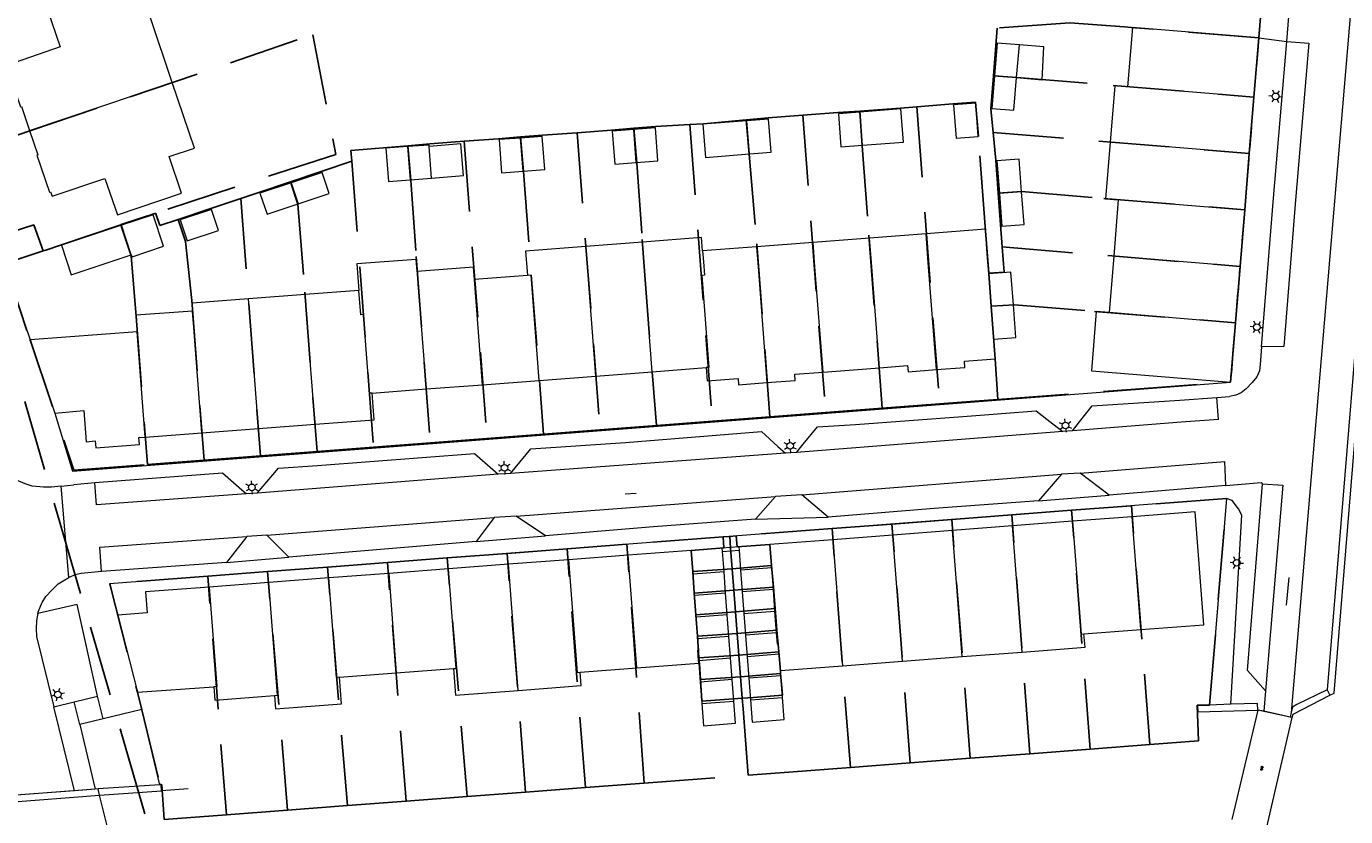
# Model space of a CAD drawing. Header units: metres. Extents: x 89872 to 94585, y 463299 to 469000.
# Tile 176 of 230: x 91097 to 91215, y 465749 to 465820. Entities that reach past the tile are written whole.
import ezdxf
from ezdxf.enums import TextEntityAlignment as Align

# ---------------------------------------------------------------- set-up
doc = ezdxf.new("R2010")
doc.units = ezdxf.units.M
doc.linetypes.add('HIDDEN', pattern=[9.525, 6.35, -3.175])
doc.layers.get('0').update_dxf_attribs({"linetype": 'CONTINUOUS'})
for name, color, linetype, lineweight in [('B-WE-GK-KADEMUUR-G', 251, 'CONTINUOUS', 13), ('B-WE-GR-BEPLANTING_CULTUUR-G', 251, 'CONTINUOUS', 13), ('B-WE-IE-TERREINAFSCHEIDING-G', 251, 'CONTINUOUS', 13), ('B-WE-KL-ET_LS_OV_LICHTMAST-S', 251, 'CONTINUOUS', 13), ('B-WE-KW-KUNSTWERK-GV', 251, 'CONTINUOUS', 13), ('B-WE-OG-TOPOGRAFIE_BEBOUWING-GV', 251, 'CONTINUOUS', 13), ('B-WE-OG-TOPOGRAFIE_BEBOUWING_LUIFEL-GV', 251, 'CONTINUOUS', 13), ('B-WE-OG-TOPOGRAFIE_HUISNUMMER-T25', 251, 'CONTINUOUS', 13), ('B-WE-OG-TOPOGRAFIE_STRAATNAAM-T18', 251, 'CONTINUOUS', 13), ('B-WE-OG-TOPOGRAFIE_WATER-GV', 251, 'CONTINUOUS', 13), ('B-WE-VH-VERHARDING-GV', 251, 'CONTINUOUS', 13), ('Percelen', 10, 'HIDDEN', 25), ('S_GBKN_SYMBOOL_GV_GROOT_1', 251, 'CONTINUOUS', 13)]:
    doc.layers.add(name, color=color, linetype=linetype, lineweight=lineweight)
doc.styles.get("Standard").update_dxf_attribs({"font": 'isocp.shx'})

# ---------------------------------------------------------------- blocks, each defined once
blk = doc.blocks.new('Q_LICHTMAST')
for points in [[(-0.26, 0.15), (-0.52, 0.3)], [(0, 0.3), (0, 0.6)], [(0.26, 0.15), (0.52, 0.3)], [(-0.26, -0.15), (-0.52, -0.3)], [(0, -0.3), (0, -0.6)], [(0.26, -0.15), (0.52, -0.3)]]:
    blk.add_lwpolyline(points)
blk.add_circle((0, 0), 0.3)
blk = doc.blocks.new('S_GBKN_SYMBOOL_GV_GROOT')
for points in [[(-0.1875, 0.03125), (-0.09375, 0.09375)], [(-0.1875, -0.0625), (0.0625, 0.09375)], [(-0.1875, 0.09375), (0.125, -0.09375)], [(-0.1875, 0), (-0.03125, -0.09375)], [(-0.125, -0.09375), (0.1875, 0.09375)], [(-0.0625, 0.09375), (0.1875, -0.0625)], [(0.03125, -0.09375), (0.1875, 0)], [(0.09375, 0.09375), (0.1875, 0.03125)]]:
    blk.add_lwpolyline(points)

msp = doc.modelspace()

# ---------------------------------------------------------------- linework, layer by layer
at = {"layer": 'B-WE-GK-KADEMUUR-G'}
msp.add_line((91213.91, 465760.31), (91214.3, 465760.49), dxfattribs=at)
msp.add_lwpolyline([(91214.3, 465760.49), (91223.73, 465875.43), (91222.04, 465876.88), (91186, 465872.04)], dxfattribs=at)
at = {"layer": 'B-WE-GR-BEPLANTING_CULTUUR-G'}
msp.add_lwpolyline([(91214.04, 465875.2), (91221.82, 465876.25), (91223.09, 465875.15), (91222.72, 465870.71), (91213.69, 465760.8)], dxfattribs=at)
at = {"layer": 'B-WE-IE-TERREINAFSCHEIDING-G'}
for p, q in [((91204.64, 465778.01), (91203.11, 465759.42)), ((91160.78, 465773.66), (91159.29, 465773.54)), ((91159.31, 465773.25), (91160.81, 465773.36)), ((91213.69, 465760.8), (91213.91, 465760.31)), ((91108.73, 465752.25), (91107.09, 465759.02)), ((91205.01, 465759.49), (91203.11, 465759.42)), ((91108.73, 465752.25), (91103.16, 465751.87))]:
    msp.add_line(p, q, dxfattribs=at)
for points in [[(91213.69, 465760.8), (91210.96, 465759.48), (91210.56, 465759.24), (91210.45, 465758.75)], [(91203.11, 465759.42), (91202.02, 465759.39), (91202.05, 465758.81)], [(91108.88, 465751.71), (91108.85, 465752.26), (91108.73, 465752.25)]]:
    msp.add_lwpolyline(points, dxfattribs=at)
at = {"layer": 'B-WE-KW-KUNSTWERK-GV'}
for p, q in [((91207.46, 465758.97), (91205.11, 465749.13)), ((91210.36, 465758.33), (91207.46, 465758.97)), ((91210.55, 465758.29), (91210.36, 465758.33)), ((91102.89, 465751.85), (91094.66, 465751.23)), ((91102.89, 465751.85), (91101.03, 465751.71)), ((91103.16, 465751.87), (91102.89, 465751.85)), ((91103.29, 465751.3), (91103.16, 465751.87)), ((91103.3, 465751.3), (91103.16, 465751.87)), ((91094.81, 465750.64), (91103.29, 465751.3)), ((91101.03, 465751.71), (91096.59, 465751.38)), ((91105.74, 465741.46), (91103.3, 465751.3))]:
    msp.add_line(p, q, dxfattribs=at)
msp.add_lwpolyline([(91208.27, 465748.44), (91208.63, 465750), (91210.55, 465758.29)], dxfattribs=at)
at = {"layer": 'B-WE-OG-TOPOGRAFIE_BEBOUWING-GV'}
for p, q in [((91109.84, 465815.46), (91107.84, 465821.37)), ((91185.76, 465815.89), (91183.77, 465816.05)), ((91097.01, 465811.12), (91109.84, 465815.46)), ((91207.1, 465814.13), (91195.74, 465815.07)), ((91182.08, 465813.58), (91180.09, 465813.43)), ((91171.9, 465809.8), (91171.67, 465812.79)), ((91151.56, 465808.24), (91151.33, 465811.23)), ((91161.73, 465809.02), (91161.5, 465812.01)), ((91141.39, 465807.46), (91141.16, 465810.45)), ((91130.99, 465809.68), (91131.22, 465806.68)), ((91120.52, 465806.42), (91121.15, 465804.53)), ((91131.22, 465806.68), (91133.16, 465806.83)), ((91186.2, 465805.62), (91184.21, 465805.46)), ((91194.9, 465804.9), (91194.49, 465799.82)), ((91206.27, 465803.97), (91194.9, 465804.9)), ((91106.15, 465799.95), (91105.27, 465802.6)), ((91111.18, 465801.2), (91113.98, 465802.13)), ((91177.62, 465801.83), (91172.54, 465801.44)), ((91152.11, 465801.09), (91147.02, 465800.7)), ((91162.37, 465800.67), (91157.52, 465800.3)), ((91167.45, 465801.06), (91162.37, 465800.67)), ((91172.54, 465801.44), (91167.45, 465801.06)), ((91194.49, 465799.82), (91194.07, 465794.74)), ((91205.85, 465798.88), (91194.49, 465799.82)), ((91141.77, 465798.09), (91137.02, 465797.73)), ((91185.25, 465798.38), (91183.26, 465798.23)), ((91183.48, 465795.29), (91183.26, 465798.23)), ((91185.47, 465795.44), (91185.25, 465798.38)), ((91137.74, 465788.25), (91137.02, 465797.73)), ((91121.78, 465796.36), (91116.69, 465795.97)), ((91126.62, 465796.73), (91121.78, 465796.36)), ((91185.47, 465795.44), (91183.48, 465795.29)), ((91183.7, 465792.35), (91183.48, 465795.29)), ((91205.43, 465793.8), (91194.07, 465794.74)), ((91106.69, 465793), (91097.05, 465792.3)), ((91097.05, 465792.3), (91099.27, 465785.68)), ((91107.41, 465783.53), (91106.69, 465793)), ((91153, 465789.42), (91157.84, 465789.79)), ((91168.35, 465789.39), (91173.43, 465789.78)), ((91137.74, 465788.25), (91142.83, 465788.64)), ((91142.83, 465788.64), (91147.91, 465789.03)), ((91147.91, 465789.03), (91153, 465789.42)), ((91127.81, 465787.49), (91132.66, 465787.87)), ((91132.66, 465787.87), (91137.74, 465788.25)), ((91107.41, 465783.53), (91112.5, 465783.92)), ((91112.5, 465783.92), (91117.59, 465784.31)), ((91117.59, 465784.31), (91122.67, 465784.69)), ((91185.39, 465775.54), (91180, 465775.13)), ((91190.77, 465775.96), (91185.39, 465775.54)), ((91186.26, 465764.19), (91185.39, 465775.54)), ((91196.16, 465776.37), (91190.77, 465775.96)), ((91196.93, 465766.21), (91196.16, 465776.37)), ((91174.62, 465774.72), (91169.23, 465774.3)), ((91180, 465775.13), (91174.62, 465774.72)), ((91175.49, 465763.37), (91174.62, 465774.72)), ((91180.87, 465763.78), (91180, 465775.13)), ((91156.5, 465773.33), (91150.84, 465772.9)), ((91159.29, 465773.54), (91156.5, 465773.33)), ((91156.66, 465771.22), (91156.5, 465773.33)), ((91159.31, 465773.25), (91159.29, 465773.54)), ((91159.45, 465771.43), (91159.31, 465773.25)), ((91163.58, 465773.87), (91160.78, 465773.66)), ((91160.78, 465773.66), (91160.81, 465773.36)), ((91160.81, 465773.36), (91160.94, 465771.55)), ((91169.23, 465774.3), (91163.58, 465773.87)), ((91163.74, 465771.76), (91163.58, 465773.87)), ((91169.23, 465774.3), (91170.1, 465762.96)), ((91140.07, 465772.09), (91134.68, 465771.68)), ((91145.45, 465772.49), (91140.07, 465772.09)), ((91140.93, 465760.74), (91140.07, 465772.09)), ((91150.84, 465772.9), (91145.45, 465772.49)), ((91151.61, 465762.76), (91150.84, 465772.9)), ((91123.91, 465770.86), (91118.53, 465770.45)), ((91129.3, 465771.27), (91123.91, 465770.86)), ((91134.68, 465771.68), (91129.3, 465771.27)), ((91129.3, 465771.27), (91129.98, 465762.32)), ((91156.66, 465771.22), (91159.45, 465771.43)), ((91156.8, 465769.28), (91156.66, 465771.22)), ((91159.59, 465769.49), (91159.45, 465771.43)), ((91163.74, 465771.76), (91160.94, 465771.55)), ((91160.94, 465771.55), (91161.09, 465769.6)), ((91163.89, 465769.82), (91163.74, 465771.76)), ((91118.53, 465770.45), (91113.14, 465770.04)), ((91163.89, 465769.82), (91161.09, 465769.6)), ((91161.09, 465769.6), (91161.24, 465767.66)), ((91164.03, 465767.87), (91163.89, 465769.82)), ((91159.59, 465769.49), (91156.8, 465769.28)), ((91156.95, 465767.33), (91156.8, 465769.28)), ((91159.74, 465767.55), (91159.59, 465769.49)), ((91104.94, 465767.51), (91106.71, 465760.57)), ((91159.74, 465767.55), (91156.95, 465767.33)), ((91157.1, 465765.39), (91156.95, 465767.33)), ((91159.89, 465765.6), (91159.74, 465767.55)), ((91161.24, 465767.66), (91164.03, 465767.87)), ((91161.24, 465767.66), (91161.38, 465765.71)), ((91164.18, 465765.93), (91164.03, 465767.87)), ((91191.81, 465765.82), (91196.93, 465766.21)), ((91159.89, 465765.6), (91157.1, 465765.39)), ((91160.04, 465763.66), (91159.89, 465765.6)), ((91164.18, 465765.93), (91161.38, 465765.71)), ((91157.16, 465763.44), (91160.04, 465763.66)), ((91160.18, 465761.71), (91160.04, 465763.66)), ((91164.41, 465763.99), (91161.53, 465763.77)), ((91161.53, 465763.77), (91161.68, 465761.83)), ((91164.52, 465762.54), (91164.41, 465763.99)), ((91175.49, 465763.37), (91180.87, 465763.78)), ((91180.87, 465763.78), (91186.26, 465764.19)), ((91129.98, 465762.32), (91135.11, 465762.7)), ((91146.5, 465762.37), (91151.61, 465762.76)), ((91151.61, 465762.76), (91157.17, 465763.18)), ((91157.17, 465763.18), (91157.16, 465763.44)), ((91157.17, 465763.18), (91157.3, 465761.49)), ((91164.52, 465762.54), (91170.1, 465762.96)), ((91164.56, 465762.04), (91164.52, 465762.54)), ((91170.1, 465762.96), (91175.49, 465763.37)), ((91124.86, 465761.93), (91129.98, 465762.32)), ((91160.18, 465761.71), (91157.3, 465761.49)), ((91157.3, 465761.49), (91157.45, 465759.55)), ((91160.33, 465759.77), (91160.18, 465761.71)), ((91164.56, 465762.04), (91161.68, 465761.83)), ((91161.68, 465761.83), (91161.83, 465759.88)), ((91164.71, 465760.1), (91164.56, 465762.04)), ((91106.71, 465760.57), (91113.58, 465761.07)), ((91161.83, 465759.88), (91164.71, 465760.1)), ((91157.45, 465759.55), (91160.33, 465759.77))]:
    msp.add_line(p, q, dxfattribs=at)
for points in [[(91104.45, 465823.89), (91098.66, 465821.91), (91099.76, 465818.65), (91095.01, 465817.02), (91095.14, 465816.61), (91095.05, 465816.58), (91096.18, 465813.27), (91096.27, 465813.29), (91097.01, 465811.12)], [(91207.54, 465819.46), (91196.18, 465820.39), (91195.74, 465815.07)], [(91207.1, 465814.13), (91207.33, 465816.89), (91207.37, 465816.88), (91207.51, 465818.65), (91207.47, 465818.65), (91207.54, 465819.46)], [(91186.01, 465818.83), (91184.01, 465818.99), (91183.77, 465816.05)], [(91183.77, 465816.05), (91183.53, 465813.11), (91185.52, 465812.95), (91185.76, 465815.89)], [(91097.01, 465811.12), (91097.75, 465808.93), (91097.66, 465808.9), (91098.79, 465805.59), (91098.88, 465805.62), (91099.03, 465805.21), (91103.78, 465806.81), (91104.9, 465803.55), (91110.67, 465805.5), (91109.57, 465808.78), (91111.83, 465809.54), (91109.84, 465815.46)], [(91195.74, 465815.07), (91194.59, 465815.16), (91194.17, 465810.08)], [(91180.09, 465813.43), (91180.32, 465810.44), (91182.31, 465810.59), (91182.08, 465813.58)], [(91206.68, 465809.05), (91206.77, 465809.61), (91206.92, 465811.37), (91206.88, 465811.38), (91207.1, 465814.13)], [(91171.67, 465812.79), (91169.73, 465812.64), (91169.96, 465809.65), (91171.9, 465809.8)], [(91171.9, 465809.8), (91175.58, 465810.08), (91175.35, 465813.07), (91171.67, 465812.79)], [(91151.33, 465811.23), (91149.39, 465811.08), (91149.62, 465808.09), (91151.56, 465808.24)], [(91151.56, 465808.24), (91153.5, 465808.39), (91153.28, 465811.38), (91151.33, 465811.23)], [(91161.5, 465812.01), (91157.55, 465811.71), (91157.78, 465808.71), (91161.73, 465809.02)], [(91161.73, 465809.02), (91163.68, 465809.17), (91163.45, 465812.16), (91161.5, 465812.01)], [(91141.16, 465810.45), (91139.22, 465810.31), (91139.44, 465807.31), (91141.39, 465807.46)], [(91141.39, 465807.46), (91143.33, 465807.61), (91143.1, 465810.6), (91141.16, 465810.45)], [(91194.17, 465810.08), (91193.76, 465804.99), (91194.9, 465804.9)], [(91206.68, 465809.05), (91195.32, 465809.98), (91194.17, 465810.08)], [(91130.99, 465809.68), (91129.05, 465809.53), (91129.27, 465806.54), (91131.22, 465806.68)], [(91132.95, 465809.69), (91132.93, 465809.82), (91130.99, 465809.68)], [(91206.27, 465803.97), (91206.49, 465806.72), (91206.53, 465806.72), (91206.68, 465808.48), (91206.64, 465808.49), (91206.68, 465809.05)], [(91186.2, 465805.62), (91185.98, 465808.56), (91183.98, 465808.41), (91184.21, 465805.46)], [(91120.52, 465806.42), (91117.72, 465805.49), (91118.36, 465803.59), (91121.15, 465804.53)], [(91121.15, 465804.53), (91123.95, 465805.46), (91123.32, 465807.36), (91120.52, 465806.42)], [(91184.21, 465805.46), (91184.43, 465802.52), (91186.43, 465802.67), (91186.2, 465805.62)], [(91113.98, 465802.13), (91113.35, 465804.03), (91110.55, 465803.1), (91111.18, 465801.2)], [(91106.15, 465799.95), (91106.22, 465799.76), (91109.06, 465800.71), (91108.11, 465803.55), (91105.27, 465802.6)], [(91205.85, 465798.88), (91205.93, 465799.44), (91206.08, 465801.21), (91206.04, 465801.21), (91206.27, 465803.97)], [(91105.27, 465802.6), (91099.86, 465800.8), (91100.74, 465798.15), (91106.15, 465799.95)], [(91183.26, 465798.23), (91183.12, 465800.05), (91182.95, 465802.24), (91177.62, 465801.83)], [(91178.56, 465789.61), (91177.79, 465799.64), (91177.62, 465801.83)], [(91147.02, 465800.7), (91141.61, 465800.28), (91141.77, 465798.09)], [(91147.91, 465789.03), (91147.19, 465798.5), (91147.02, 465800.7)], [(91157.52, 465800.3), (91157.43, 465801.49), (91152.11, 465801.09)], [(91153, 465789.42), (91152.27, 465798.89), (91152.11, 465801.09)], [(91162.37, 465800.67), (91162.54, 465798.47), (91163.3, 465788.44)], [(91168.35, 465789.39), (91167.62, 465798.86), (91167.45, 465801.06)], [(91173.43, 465789.78), (91172.71, 465799.25), (91172.54, 465801.44)], [(91131.85, 465798.44), (91131.77, 465799.53), (91126.44, 465799.12), (91126.62, 465796.73)], [(91157.52, 465800.3), (91157.6, 465799.3), (91157.69, 465798.1), (91157.45, 465798.08), (91158.08, 465789.81), (91157.84, 465789.79)], [(91137.02, 465797.73), (91136.93, 465798.82), (91131.85, 465798.44)], [(91131.85, 465798.44), (91131.93, 465797.34), (91132.66, 465787.87)], [(91142.83, 465788.64), (91142.1, 465798.11), (91141.77, 465798.09)], [(91205.43, 465793.8), (91205.66, 465796.56), (91205.7, 465796.55), (91205.84, 465798.32), (91205.8, 465798.32), (91205.85, 465798.88)], [(91116.69, 465795.97), (91111.61, 465795.58), (91111.66, 465794.87)], [(91117.59, 465784.31), (91116.86, 465793.78), (91116.69, 465795.97)], [(91122.67, 465784.69), (91121.95, 465794.17), (91121.78, 465796.36)], [(91127.81, 465787.49), (91127.57, 465787.48), (91127.03, 465794.56), (91126.79, 465794.54), (91126.62, 465796.73)], [(91111.66, 465794.87), (91106.58, 465794.5), (91106.69, 465793)], [(91112.5, 465783.92), (91111.78, 465793.39), (91111.66, 465794.87)], [(91183.7, 465792.35), (91185.7, 465792.5), (91185.47, 465795.44)], [(91194.07, 465794.74), (91192.92, 465794.83), (91192.49, 465789.51), (91193.63, 465789.41), (91204.99, 465788.48)], [(91204.99, 465788.48), (91205.06, 465789.28), (91205.1, 465789.28), (91205.24, 465791.04), (91205.2, 465791.05), (91205.43, 465793.8)], [(91178.56, 465789.61), (91181.11, 465789.8), (91181.07, 465790.36), (91183.84, 465790.57), (91183.7, 465792.35)], [(91157.84, 465789.79), (91157.94, 465788.59), (91160.71, 465788.81), (91160.75, 465788.24), (91163.3, 465788.44)], [(91173.43, 465789.78), (91175.96, 465789.97), (91176.01, 465789.41), (91178.56, 465789.61)], [(91163.3, 465788.44), (91165.85, 465788.63), (91165.81, 465789.2), (91168.35, 465789.39)], [(91122.67, 465784.69), (91128, 465785.1), (91127.81, 465787.49)], [(91099.27, 465785.68), (91101.88, 465785.92), (91102.09, 465783.12), (91102.91, 465783.19), (91102.96, 465782.56), (91106.88, 465782.86), (91106.84, 465783.49), (91107.41, 465783.53)], [(91196.93, 465766.21), (91202.59, 465766.64), (91201.81, 465776.81), (91196.16, 465776.37)], [(91190.77, 465775.96), (91191.55, 465765.8), (91191.81, 465765.82)], [(91145.45, 465772.49), (91146.23, 465762.35), (91146.5, 465762.37)], [(91124.86, 465761.93), (91124.6, 465761.91), (91123.91, 465770.86)], [(91135.11, 465762.7), (91135.37, 465762.72), (91134.68, 465771.68)], [(91113.14, 465770.04), (91107.44, 465769.61), (91107.58, 465767.71), (91104.94, 465767.51)], [(91113.14, 465770.04), (91113.83, 465761.09), (91113.58, 465761.07)], [(91119.04, 465760.28), (91119.3, 465760.3), (91118.53, 465770.45)], [(91157.16, 465763.44), (91157.09, 465764.35), (91157.18, 465764.36), (91157.1, 465765.39)], [(91161.38, 465765.71), (91161.39, 465765.67), (91161.53, 465763.77)], [(91164.41, 465763.99), (91164.35, 465764.9), (91164.26, 465764.89), (91164.18, 465765.93)], [(91186.26, 465764.19), (91191.91, 465764.62), (91191.81, 465765.82)], [(91135.11, 465762.7), (91135.29, 465760.31), (91140.93, 465760.74)], [(91119.04, 465760.28), (91119.13, 465759.09), (91125.06, 465759.53), (91124.86, 465761.93)], [(91140.93, 465760.74), (91146.59, 465761.17), (91146.5, 465762.37)], [(91113.58, 465761.07), (91113.67, 465759.87), (91119.04, 465760.28)], [(91161.83, 465759.88), (91161.98, 465757.89), (91164.86, 465758.11), (91164.71, 465760.1)], [(91157.45, 465759.55), (91157.6, 465757.56), (91160.48, 465757.78), (91160.33, 465759.77)]]:
    msp.add_lwpolyline(points, dxfattribs=at)
at = {"layer": 'B-WE-OG-TOPOGRAFIE_BEBOUWING_LUIFEL-GV'}
for p, q in [((91185.76, 465815.89), (91186.01, 465818.83)), ((91185.76, 465815.89), (91188.06, 465815.68)), ((91133.16, 465806.83), (91132.95, 465809.69))]:
    msp.add_line(p, q, dxfattribs=at)
for points in [[(91188.06, 465815.68), (91188.2, 465818.65), (91186.01, 465818.83)], [(91133.16, 465806.83), (91136.03, 465807.08), (91135.77, 465809.94), (91132.95, 465809.69)]]:
    msp.add_lwpolyline(points, dxfattribs=at)
at = {"layer": 'B-WE-OG-TOPOGRAFIE_STRAATNAAM-T18'}
for p, q in [((91150.56, 465778.42), (91151.56, 465778.5)), ((91210.04, 465768.4), (91210.28, 465770.91))]:
    msp.add_line(p, q, dxfattribs=at)
at = {"layer": 'B-WE-OG-TOPOGRAFIE_WATER-GV'}
for p, q in [((91207.98, 465758.86), (91207.46, 465758.97)), ((91210.36, 465758.33), (91207.98, 465758.86)), ((91111.27, 465751.89), (91108.88, 465751.71)), ((91103.29, 465751.3), (91103.3, 465751.3)), ((91103.3, 465751.3), (91108.88, 465751.71))]:
    msp.add_line(p, q, dxfattribs=at)
for points in [[(91210.55, 465758.29), (91210.64, 465758.61), (91213.91, 465760.31)], [(91202.05, 465758.81), (91203.13, 465758.83), (91207.46, 465758.97)]]:
    msp.add_lwpolyline(points, dxfattribs=at)
at = {"layer": 'B-WE-VH-VERHARDING-GV'}
for p, q in [((91207.54, 465819.46), (91207.92, 465824.09)), ((91207.54, 465819.46), (91210.05, 465819.15)), ((91100.87, 465780.48), (91204.99, 465788.48)), ((91203.75, 465787.11), (91204.89, 465787.19)), ((91203.9, 465785.11), (91203.75, 465787.11)), ((91099.27, 465785.68), (91100.87, 465780.48)), ((91189.92, 465784.03), (91165.98, 465782.16)), ((91190.77, 465784.11), (91189.92, 465784.03)), ((91164.97, 465782.1), (91140.24, 465780.26)), ((91165.98, 465782.16), (91164.97, 465782.1)), ((91140.24, 465780.26), (91139.15, 465780.19)), ((91191.48, 465780.3), (91189.8, 465780.19)), ((91191.48, 465780.3), (91204.47, 465781.35)), ((91194.07, 465778.31), (91191.48, 465780.3)), ((91204.58, 465779.18), (91204.47, 465781.35)), ((91099.84, 465779.13), (91100.99, 465779.24)), ((91100.53, 465770.9), (91099.84, 465779.13)), ((91102.86, 465779.42), (91100.99, 465779.24)), ((91139.15, 465780.19), (91117.46, 465778.48)), ((91166.45, 465778.34), (91189.8, 465780.19)), ((91189.8, 465780.19), (91187.72, 465777.8)), ((91204.58, 465779.18), (91194.07, 465778.31)), ((91204.64, 465778.01), (91104.18, 465770.34)), ((91117.46, 465778.48), (91116.47, 465778.43)), ((91140.75, 465776.42), (91164.08, 465778.19)), ((91164.08, 465778.19), (91162.27, 465776.16)), ((91166.45, 465778.34), (91164.08, 465778.19)), ((91168.82, 465776.32), (91166.45, 465778.34)), ((91187.72, 465777.8), (91194.07, 465778.31)), ((91118.33, 465774.72), (91138.79, 465776.29)), ((91138.79, 465776.29), (91137.15, 465774.13)), ((91140.75, 465776.42), (91138.79, 465776.29)), ((91143.41, 465774.65), (91140.75, 465776.42)), ((91162.27, 465776.16), (91168.82, 465776.32)), ((91116.55, 465774.58), (91114.7, 465772.25)), ((91118.33, 465774.72), (91116.55, 465774.58)), ((91120.33, 465772.72), (91118.33, 465774.72)), ((91137.15, 465774.13), (91143.41, 465774.65)), ((91137.15, 465774.13), (91120.33, 465772.72)), ((91114.7, 465772.25), (91103.88, 465771.48)), ((91114.7, 465772.25), (91120.33, 465772.72)), ((91103.88, 465771.48), (91103.48, 465771.44)), ((91104.18, 465770.34), (91104.94, 465767.51)), ((91101.01, 465759.71), (91103.11, 465760.23)), ((91103.61, 465758.18), (91103.11, 465760.23)), ((91106.71, 465760.57), (91107.09, 465759.02)), ((91208.14, 465760.7), (91207.98, 465758.86)), ((91099.18, 465759.27), (91101.01, 465759.71)), ((91101.03, 465751.71), (91099.18, 465759.27)), ((91101.51, 465757.67), (91101.01, 465759.71)), ((91107.09, 465759.02), (91103.61, 465758.18)), ((91207.41, 465759.57), (91205.01, 465759.49)), ((91207.46, 465758.97), (91207.41, 465759.57)), ((91103.61, 465758.18), (91101.51, 465757.67)), ((91210.45, 465758.75), (91210.36, 465758.33)), ((91101.51, 465757.67), (91102.89, 465751.85))]:
    msp.add_line(p, q, dxfattribs=at)
for points in [[(91213.27, 465871.92), (91216.93, 465872.4), (91217.44, 465872.4), (91217.97, 465872.31), (91218.39, 465872.12), (91218.74, 465871.95), (91219.23, 465871.49), (91219.5, 465871.17), (91219.74, 465870.88), (91219.88, 465870.45), (91219.42, 465864.62), (91210.45, 465758.75)], [(91078.97, 465843.68), (91090.7, 465810.88), (91097.05, 465792.3)], [(91210.05, 465819.15), (91210.36, 465822.92), (91210.48, 465824.34)], [(91210.05, 465819.15), (91212.04, 465818.98), (91210.85, 465804.87), (91209.8, 465791.69), (91207.79, 465791.67)], [(91207.79, 465791.67), (91208.86, 465805.04), (91210.05, 465819.15)], [(91207.79, 465791.67), (91207.67, 465790.08), (91207.6, 465789.5), (91207.36, 465788.95), (91206.94, 465788.46), (91206.41, 465787.87), (91205.95, 465787.53), (91205.48, 465787.31), (91204.89, 465787.19)], [(91190.77, 465784.11), (91191.41, 465784.92), (91192.55, 465786.34), (91200.43, 465786.87), (91203.75, 465787.11)], [(91165.98, 465782.16), (91166.57, 465782.89), (91167.86, 465784.46), (91171.28, 465784.67), (91180.91, 465785.4), (91187.52, 465785.91), (91189.03, 465784.72), (91189.92, 465784.03)], [(91203.9, 465785.11), (91200.57, 465784.87), (91190.77, 465784.11)], [(91140.24, 465780.26), (91140.67, 465780.77), (91142.09, 465782.47), (91150.6, 465783.06), (91162.81, 465784.03), (91164.3, 465782.7), (91164.97, 465782.1)], [(91099.84, 465779.13), (91098.98, 465779.04), (91098.6, 465779.04), (91098.26, 465779.04), (91097.24, 465779.12), (91096.6, 465779.33), (91095.78, 465779.7), (91095.33, 465780.03), (91094.96, 465780.35), (91094.49, 465780.88), (91094.17, 465781.34), (91093.87, 465781.88), (91093.59, 465782.61), (91093.45, 465783.01)], [(91117.46, 465778.48), (91117.82, 465778.91), (91119.39, 465780.75), (91122.89, 465780.97), (91137, 465782.05), (91138.66, 465780.61), (91139.15, 465780.19)], [(91116.47, 465778.43), (91116.09, 465778.77), (91114.35, 465780.29), (91102.86, 465779.42)], [(91116.47, 465778.43), (91103.01, 465777.43), (91102.86, 465779.42)], [(91204.58, 465779.18), (91207.75, 465779.45), (91207.84, 465779.4), (91207.86, 465779.32)], [(91208.14, 465760.7), (91206.53, 465762.52), (91207.86, 465779.32)], [(91207.86, 465779.32), (91209.71, 465779.22), (91208.14, 465760.7)], [(91205.01, 465759.49), (91206.02, 465776.52), (91205.7, 465777.08), (91205.15, 465777.82), (91204.64, 465778.01)], [(91187.72, 465777.8), (91178.34, 465777.12), (91168.82, 465776.32)], [(91162.27, 465776.16), (91153.1, 465775.46), (91143.41, 465774.65)], [(91103.48, 465771.44), (91103.31, 465773.64), (91116.55, 465774.58)], [(91097.75, 465767.65), (91097.8, 465767.86), (91098.09, 465768.54), (91098.15, 465768.65), (91098.48, 465769.19), (91099.01, 465769.77), (91099.56, 465770.33), (91100.03, 465770.61), (91100.53, 465770.9)], [(91103.48, 465771.44), (91101.65, 465771.25), (91101.09, 465771.15), (91100.53, 465770.9)], [(91103.11, 465760.23), (91101.28, 465768.47), (91097.75, 465767.65)], [(91097.75, 465767.65), (91097.68, 465767.36), (91097.64, 465766.99), (91097.6, 465766.3), (91097.64, 465765.59), (91099.18, 465759.27)]]:
    msp.add_lwpolyline(points, dxfattribs=at)
at = {"layer": 'Percelen'}
for p, q in [((91120.82, 465828.23), (91122.46, 465819.74)), ((91207.54, 465819.46), (91207.92, 465824.09)), ((91207.1, 465814.14), (91207.54, 465819.46)), ((91206.68, 465809.06), (91207.1, 465814.14)), ((91166.54, 465812.5), (91168.58, 465785.75)), ((91176.79, 465813.26), (91178.83, 465786.54)), ((91156.36, 465811.67), (91158.41, 465784.97)), ((91136.09, 465810.16), (91138.13, 465783.41)), ((91146.25, 465810.93), (91148.29, 465784.19)), ((91183.65, 465810.95), (91206.68, 465809.06)), ((91206.27, 465803.98), (91206.68, 465809.06)), ((91125.98, 465808.36), (91120.46, 465806.51)), ((91125.98, 465808.36), (91127.94, 465782.63)), ((91184.1, 465805.48), (91184.47, 465800.65)), ((91116, 465805.01), (91117.77, 465781.85)), ((91205.85, 465798.89), (91206.27, 465803.98)), ((91184.47, 465800.65), (91205.85, 465798.89)), ((91183.25, 465798.3), (91183.48, 465795.31)), ((91205.43, 465793.81), (91205.85, 465798.89)), ((91173.67, 465786.14), (91178.83, 465786.54)), ((91158.41, 465784.97), (91163.58, 465785.37)), ((91163.58, 465785.37), (91168.58, 465785.75)), ((91168.58, 465785.75), (91173.67, 465786.14)), ((91138.13, 465783.41), (91143.22, 465783.8)), ((91143.22, 465783.8), (91148.29, 465784.19)), ((91148.29, 465784.19), (91153.37, 465784.58)), ((91153.37, 465784.58), (91158.41, 465784.97)), ((91122.86, 465782.24), (91127.94, 465782.63)), ((91127.94, 465782.63), (91133.05, 465783.02)), ((91133.05, 465783.02), (91138.13, 465783.41)), ((91107.6, 465781.07), (91112.69, 465781.46)), ((91112.69, 465781.46), (91117.77, 465781.85)), ((91117.77, 465781.85), (91122.86, 465782.24)), ((91190.7, 465776.95), (91185.32, 465776.53)), ((91196.08, 465777.36), (91190.7, 465776.95)), ((91192.38, 465755.46), (91190.7, 465776.95)), ((91197.74, 465755.86), (91196.08, 465777.36)), ((91174.55, 465775.71), (91169.16, 465775.3)), ((91179.93, 465776.12), (91174.55, 465775.71)), ((91176.2, 465754.22), (91174.55, 465775.71)), ((91185.32, 465776.53), (91179.93, 465776.12)), ((91181.58, 465754.63), (91179.93, 465776.12)), ((91186.96, 465755.04), (91185.32, 465776.53)), ((91159.38, 465774.55), (91150.72, 465773.89)), ((91159.96, 465774.6), (91159.38, 465774.55)), ((91160.54, 465774.64), (91159.96, 465774.6)), ((91169.16, 465775.3), (91160.54, 465774.64)), ((91170.81, 465753.81), (91169.16, 465775.3)), ((91145.33, 465773.48), (91139.95, 465773.07)), ((91150.72, 465773.89), (91145.33, 465773.48)), ((91146.98, 465752), (91145.33, 465773.48)), ((91152.28, 465752.4), (91150.72, 465773.89)), ((91129.18, 465772.25), (91123.79, 465771.84)), ((91134.56, 465772.66), (91129.18, 465772.25)), ((91130.87, 465750.78), (91129.18, 465772.25)), ((91139.95, 465773.07), (91134.56, 465772.66)), ((91136.35, 465751.19), (91134.56, 465772.66)), ((91141.59, 465751.59), (91139.95, 465773.07)), ((91160.19, 465771.69), (91163.73, 465771.98)), ((91163.89, 465770.04), (91163.73, 465771.98)), ((91118.41, 465771.43), (91113.03, 465771.02)), ((91114.7, 465749.55), (91113.03, 465771.02)), ((91123.79, 465771.84), (91118.41, 465771.43)), ((91120.2, 465749.97), (91118.41, 465771.43)), ((91125.59, 465750.38), (91123.79, 465771.84)), ((91160.19, 465771.69), (91156.63, 465771.44)), ((91156.77, 465769.5), (91156.63, 465771.44)), ((91160.34, 465769.75), (91160.19, 465771.69)), ((91160.34, 465769.75), (91156.77, 465769.5)), ((91160.34, 465769.75), (91163.89, 465770.04)), ((91160.49, 465767.8), (91160.34, 465769.75)), ((91164.05, 465768.1), (91163.89, 465770.04)), ((91156.91, 465767.55), (91156.77, 465769.5)), ((91160.49, 465767.8), (91156.91, 465767.55)), ((91157.05, 465765.61), (91156.91, 465767.55)), ((91160.49, 465767.8), (91164.05, 465768.1)), ((91160.64, 465765.86), (91160.49, 465767.8)), ((91164.21, 465766.15), (91164.05, 465768.1)), ((91160.64, 465765.86), (91164.21, 465766.15)), ((91164.38, 465764.21), (91164.21, 465766.15)), ((91160.64, 465765.86), (91157.05, 465765.61)), ((91157.19, 465763.66), (91157.05, 465765.61)), ((91160.79, 465763.91), (91160.64, 465765.86)), ((91160.79, 465763.91), (91157.19, 465763.66)), ((91160.79, 465763.91), (91164.38, 465764.21)), ((91160.94, 465761.97), (91160.79, 465763.91)), ((91160.94, 465761.97), (91157.32, 465761.72)), ((91160.94, 465761.97), (91164.54, 465762.27)), ((91161.09, 465760.03), (91160.94, 465761.97)), ((91186.96, 465755.04), (91192.38, 465755.46)), ((91192.38, 465755.46), (91197.74, 465755.86)), ((91170.81, 465753.81), (91176.2, 465754.22)), ((91176.2, 465754.22), (91181.58, 465754.63)), ((91181.58, 465754.63), (91186.96, 465755.04)), ((91152.28, 465752.4), (91161.63, 465753.11)), ((91141.59, 465751.59), (91146.98, 465752)), ((91146.98, 465752), (91152.28, 465752.4)), ((91125.59, 465750.38), (91130.87, 465750.78)), ((91130.87, 465750.78), (91136.35, 465751.19)), ((91136.35, 465751.19), (91141.59, 465751.59)), ((91114.7, 465749.55), (91120.2, 465749.97)), ((91120.2, 465749.97), (91125.59, 465750.38))]:
    msp.add_line(p, q, dxfattribs=at)
for points in [[(91071.72, 465861.72), (91072.72, 465858.8), (91079.77, 465839.01), (91089.38, 465809.91), (91089.52, 465809.48), (91091.65, 465803.03), (91093.76, 465796.41), (91093.93, 465795.88), (91099.8, 465775.56), (91105.6, 465755.73), (91111.36, 465736.03), (91115.17, 465723.72), (91119.62, 465706.94), (91120.46, 465704.06), (91124.02, 465691.91), (91124.14, 465691.52)], [(91207.54, 465819.46), (91196.07, 465820.4), (91195.46, 465820.46), (91190.54, 465820.81), (91184, 465820.34), (91183.67, 465816.06)], [(91091.36, 465809.17), (91097.03, 465811.1), (91122.46, 465819.74)], [(91122.46, 465819.74), (91124.53, 465808.98), (91108.35, 465803.7)], [(91183.67, 465816.06), (91183.45, 465813.09), (91183.65, 465810.95)], [(91183.67, 465816.06), (91185.77, 465815.89), (91194.43, 465815.18), (91207.1, 465814.14)], [(91183.25, 465798.3), (91182.93, 465802.5), (91182.32, 465810.58), (91182.06, 465813.68), (91180.02, 465813.52), (91176.79, 465813.26)], [(91166.54, 465812.5), (91163.42, 465812.26), (91161.45, 465812.08)], [(91171.65, 465812.88), (91169.68, 465812.75), (91166.54, 465812.5)], [(91176.79, 465813.26), (91175.33, 465813.14), (91171.65, 465812.88)], [(91171.65, 465812.88), (91171.87, 465809.76), (91172.48, 465801.7), (91173.67, 465786.14)], [(91151.33, 465811.33), (91149.34, 465811.16), (91146.25, 465810.93)], [(91156.36, 465811.67), (91153.3, 465811.49), (91151.33, 465811.33)], [(91151.33, 465811.33), (91151.6, 465808.23), (91152.09, 465801.31), (91152.27, 465798.89), (91153.37, 465784.58)], [(91161.45, 465812.08), (91157.61, 465811.74), (91156.36, 465811.67)], [(91161.45, 465812.08), (91161.72, 465809), (91162.39, 465800.93), (91163.58, 465785.37)], [(91136.09, 465810.16), (91132.99, 465809.92), (91131.02, 465809.76)], [(91141.16, 465810.55), (91139.17, 465810.39), (91136.09, 465810.16)], [(91146.25, 465810.93), (91143.13, 465810.7), (91141.16, 465810.55)], [(91141.16, 465810.55), (91141.41, 465807.45), (91142.12, 465798.12), (91143.22, 465783.8)], [(91183.65, 465810.95), (91183.88, 465808.47), (91184.1, 465805.48)], [(91131.02, 465809.76), (91125.9, 465809.33), (91125.98, 465808.36)], [(91131.02, 465809.76), (91131.3, 465806.66), (91131.77, 465799.78), (91133.05, 465783.02)], [(91120.46, 465806.51), (91117.62, 465805.56), (91116, 465805.01)], [(91120.46, 465806.51), (91121.14, 465804.51), (91121.76, 465796.58), (91122.86, 465782.24)], [(91184.1, 465805.48), (91186.21, 465805.63), (91193.59, 465805.02), (91206.27, 465803.98)], [(91116, 465805.01), (91113.31, 465804.11), (91110.38, 465803.12)], [(91108.35, 465803.7), (91105.23, 465802.68), (91105.2, 465802.64)], [(91110.38, 465803.12), (91108.73, 465802.57), (91108.37, 465803.64), (91108.35, 465803.7)], [(91110.38, 465803.12), (91111.03, 465801.14), (91111.59, 465795.83), (91112.69, 465781.46)], [(91095.38, 465799.35), (91094.52, 465801.7), (91097.39, 465802.64), (91098.22, 465800.29)], [(91105.2, 465802.64), (91099.77, 465800.81), (91098.47, 465800.37), (91098.23, 465800.29), (91098.22, 465800.29)], [(91105.2, 465802.64), (91106.13, 465799.86), (91106.59, 465794.39), (91107.6, 465781.07)], [(91184.47, 465800.65), (91184.64, 465798.39), (91183.25, 465798.3)], [(91098.22, 465800.29), (91095.62, 465799.43), (91095.38, 465799.35)], [(91094.77, 465799.15), (91097.01, 465792.33), (91097.05, 465792.3), (91100.98, 465780.56), (91107.6, 465781.07)], [(91183.48, 465795.31), (91185.56, 465795.45), (91192.75, 465794.85), (91205.43, 465793.81)], [(91183.48, 465795.31), (91183.84, 465790.57), (91184.08, 465786.93)], [(91184.08, 465786.93), (91195.65, 465787.8), (91204.99, 465788.48), (91205.43, 465793.81)], [(91178.83, 465786.54), (91182.01, 465786.78), (91184.08, 465786.93)], [(91197.74, 465755.86), (91202.12, 465756.2), (91201.99, 465759.42), (91203.11, 465759.42), (91204.64, 465778.01), (91196.08, 465777.36)], [(91156.63, 465771.44), (91156.5, 465773.33), (91159.44, 465773.58), (91159.38, 465774.55)], [(91160.19, 465771.69), (91160.04, 465773.54), (91159.96, 465774.6)], [(91163.73, 465771.98), (91163.58, 465773.87), (91160.62, 465773.67), (91160.54, 465774.64)], [(91113.03, 465771.02), (91104.22, 465770.34), (91106.71, 465760.57), (91107.06, 465759.1), (91108.72, 465752.31), (91108.91, 465752.24), (91109.1, 465749.13), (91114.7, 465749.55)], [(91157.32, 465761.72), (91157.23, 465763.14), (91157.19, 465763.66)], [(91164.54, 465762.27), (91164.52, 465762.48), (91164.38, 465764.21)], [(91161.09, 465760.03), (91157.45, 465759.77), (91157.32, 465761.72)], [(91161.09, 465760.03), (91162.09, 465760.11), (91164.71, 465760.32), (91164.54, 465762.27)], [(91161.63, 465753.11), (91161.17, 465759.07), (91161.09, 465760.03)], [(91161.63, 465753.11), (91165.28, 465753.38), (91170.81, 465753.81)]]:
    msp.add_lwpolyline(points, dxfattribs=at)

# ---------------------------------------------------------------- block references
at = {"layer": 'B-WE-KL-ET_LS_OV_LICHTMAST-S'}
for p, rotation in [((91209.05, 465814.2), 85.19905571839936), ((91207.36, 465793.43), 85.43715009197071), ((91190.16, 465784.58), 5.723972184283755), ((91165.39, 465782.74), 3.886250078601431), ((91139.71, 465780.77), 4.134043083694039), ((91116.99, 465779.01), 2.605190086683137), ((91205.55, 465772.21), 86.60967866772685), ((91099.55, 465760.37), 103.7071697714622)]:
    msp.add_blockref('Q_LICHTMAST', p, dxfattribs=dict(at, rotation=rotation))
at = {"layer": 'S_GBKN_SYMBOOL_GV_GROOT_1', "rotation": 76.59438171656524}
msp.add_blockref('S_GBKN_SYMBOOL_GV_GROOT', (91207.83, 465753.72), dxfattribs=at)

# ---------------------------------------------------------------- texts
at = {"layer": 'B-WE-OG-TOPOGRAFIE_HUISNUMMER-T25'}
for s, rotation, p in [('49', -4.7, (91204.78, 465816.45)), ('19', 18.8, (91098.3, 465814.78)), ('47', -4.7, (91204.41, 465811.42)), ('21', 18.9, (91100.29, 465808.92)), ('45', -4.7, (91203.98, 465806.67)), ('43', -4.7, (91203.59, 465801.41)), ('41', -4.7, (91203.16, 465796.64)), ('27', 4.4, (91175.77, 465792.46)), ('29', 3.5, (91180.69, 465792.24)), ('13', 4.4, (91139.98, 465790.93)), ('15', 4.4, (91144.91, 465791.31)), ('17', 4.4, (91149.6, 465791.67)), ('19', 4.4, (91155.2, 465792.09)), ('21', 4.4, (91160.12, 465791.27)), ('23', 4.4, (91165.67, 465791.09)), ('25', 4.4, (91170.06, 465792.03)), ('39', -4.7, (91202.73, 465791.4)), ('9', 4.4, (91129.55, 465790.14)), ('11', 4.4, (91134.84, 465790.54)), ('23', -71.5, (91100.2, 465789.2)), ('7', 4.4, (91124.96, 465787.38)), ('1', 4.4, (91109.64, 465786.21)), ('3', 4.4, (91114.76, 465786.6)), ('5', 4.4, (91119.46, 465786.92)), ('28', 4.4, (91188.19, 465773.25)), ('30', 4.4, (91193.79, 465773.68)), ('32', 4.4, (91198.95, 465774.08)), ('22', 4.4, (91172.2, 465772.02)), ('24', 4.4, (91177.54, 465772.43)), ('26', 4.4, (91182.83, 465772.84)), ('20', 4.4, (91166.86, 465771.61)), ('14', 4.3, (91142.9, 465769.79)), ('16', 4.3, (91148.33, 465770.21)), ('18', 4.3, (91153.61, 465770.61)), ('8', 4.3, (91126.91, 465768.58)), ('10', 4.3, (91131.99, 465768.97)), ('12', 4.3, (91137.51, 465769.39)), ('2', 4.3, (91110.01, 465767.3)), ('4', 4.3, (91116.09, 465767.76)), ('6', 4.3, (91121.4, 465768.16))]:
    msp.add_text(s, height=0.0025, rotation=rotation, dxfattribs=at).set_placement(p, align=Align.MIDDLE)
at = {"layer": 'B-WE-OG-TOPOGRAFIE_STRAATNAAM-T18'}
for s, rotation, p in [('Vliegend Hert', 4.7589, (91150.56, 465778.42)), ('Wassende Maan', 84.5715, (91210.04, 465768.4))]:
    msp.add_text(s, height=0.005, rotation=rotation, dxfattribs=at).set_placement(p, align=Align.MIDDLE)

doc.saveas('drawing.dxf')
